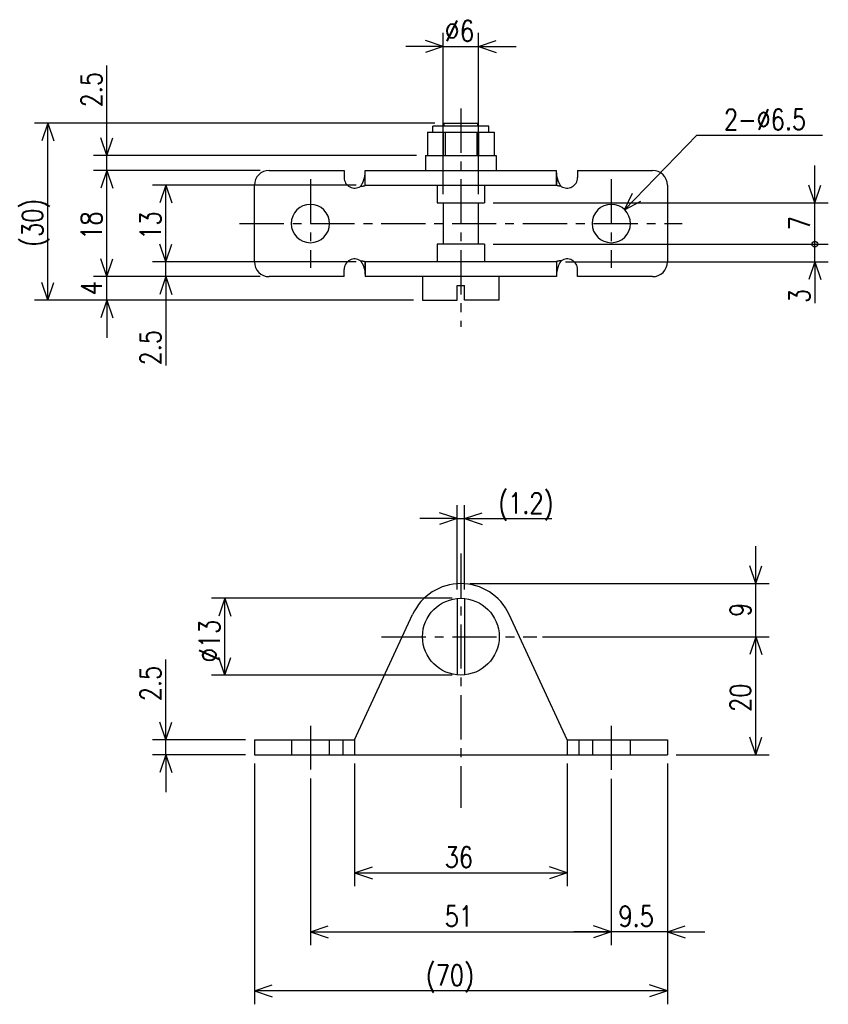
# Model space of a CAD drawing. Extents: x -163 to -25, y 50 to 216.
import ezdxf

# ---------------------------------------------------------------- set-up
doc = ezdxf.new("R2010")
doc.units = 0
doc.linetypes.add('CENTER', pattern=[12, 7.5, -1.5, 1.5, -1.5])
doc.linetypes.add('DASHED', pattern=[4.5, 3, -1.5])
doc.layers.get('0').update_dxf_attribs({"linetype": 'CONTINUOUS'})
doc.styles.get("Standard").update_dxf_attribs({"font": 'txt', "bigfont": 'BIGFONT'})

msp = doc.modelspace()

# ---------------------------------------------------------------- linework, layer by layer
at = {"color": 7, "linetype": 'CONTINUOUS'}
for p, q in [((-90.731773, 186.80342), (-90.731773, 214.08943)), ((-84.731773, 186.80342), (-84.731773, 214.08943)), ((-90.731773, 211.80342), (-93.731773, 212.80342)), ((-84.731773, 211.80342), (-81.731773, 212.80342)), ((-90.731773, 211.80342), (-97.081773, 211.80342)), ((-90.731773, 211.80342), (-93.731773, 210.80342)), ((-90.731773, 211.80342), (-84.731773, 211.80342)), ((-84.731773, 211.80342), (-81.731773, 210.80342)), ((-84.731773, 211.80342), (-78.381773, 211.80342)), ((-147.73178, 193.30342), (-147.73178, 208.56654)), ((-92.131775, 198.80342), (-160.01778, 198.80342)), ((-157.73178, 198.80342), (-158.73178, 195.80342)), ((-157.73178, 168.80342), (-157.73178, 198.80342)), ((-157.73178, 198.80342), (-156.73178, 195.80342)), ((-147.73178, 193.30342), (-147.73178, 199.65342)), ((-90.631775, 198.80342), (-90.631775, 198.30342)), ((-90.631775, 198.80342), (-84.831772, 198.80342)), ((-84.831772, 198.30342), (-84.831772, 198.80342)), ((-93.402481, 197.30342), (-93.402481, 193.30342)), ((-93.402481, 197.30342), (-82.061066, 197.30342)), ((-92.481773, 197.30342), (-92.481773, 198.30342)), ((-82.981773, 198.30342), (-92.481773, 198.30342)), ((-90.721321, 197.30342), (-90.721321, 193.30342)), ((-90.412933, 197.30342), (-90.412933, 193.30342)), ((-85.050613, 197.30342), (-85.050613, 193.30342)), ((-84.742226, 197.30342), (-84.742226, 193.30342)), ((-82.981773, 197.30342), (-82.981773, 198.30342)), ((-82.061066, 197.30342), (-82.061066, 193.30342)), ((-147.73178, 193.30342), (-148.73178, 196.30342)), ((-147.73178, 193.30342), (-146.73178, 196.30342)), ((-60.00769, 184.10417), (-47.731758, 196.80342)), ((-47.731773, 196.80342), (-26.446371, 196.80342)), ((-93.405273, 194.80342), (-93.402481, 194.80342)), ((-82.061066, 194.80342), (-82.058273, 194.80342)), ((-95.231773, 193.30342), (-150.01778, 193.30342)), ((-147.73178, 190.80342), (-147.73178, 193.30342)), ((-93.731773, 193.30342), (-81.731773, 193.30342)), ((-93.731773, 193.30342), (-93.731773, 190.80342)), ((-81.731773, 193.30342), (-81.731773, 190.80342)), ((-121.73177, 190.80342), (-150.01778, 190.80342)), ((-147.73178, 190.80342), (-148.73178, 187.80342)), ((-147.73178, 172.80342), (-147.73178, 190.80342)), ((-147.73178, 190.80342), (-146.73178, 187.80342)), ((-120.23177, 190.80342), (-107.51177, 190.80342)), ((-107.51177, 190.80342), (-107.51177, 189.58342)), ((-103.96928, 190.13008), (-103.96299, 190.18982)), ((-103.96299, 190.1898), (-103.95809, 190.24733)), ((-103.95809, 190.24733), (-103.95459, 190.30247)), ((-103.95458, 190.30247), (-103.95248, 190.3551)), ((-103.95248, 190.3551), (-103.95178, 190.40509)), ((-103.95177, 190.80342), (-71.511772, 190.80342)), ((-103.95177, 188.30342), (-103.95177, 190.80342)), ((-103.95177, 188.30342), (-103.95177, 190.40509)), ((-71.511772, 188.30342), (-71.511772, 190.80342)), ((-71.51107, 190.35512), (-71.511772, 190.40509)), ((-71.511772, 190.40509), (-71.511772, 188.30342)), ((-71.508965, 190.30249), (-71.51107, 190.35512)), ((-71.50547, 190.24734), (-71.508972, 190.30249)), ((-71.500565, 190.1898), (-71.505463, 190.24733)), ((-71.494278, 190.13007), (-71.500557, 190.18982)), ((-67.951775, 190.80342), (-67.951775, 189.58342)), ((-67.951775, 190.80342), (-55.231773, 190.80342)), ((-27.731775, 185.30342), (-27.731775, 191.65342)), ((-104.5089, 188.44994), (-104.4731, 188.51407)), ((-104.47312, 188.51407), (-104.43832, 188.57979)), ((-104.43831, 188.57977), (-104.40453, 188.64697)), ((-104.40451, 188.64699), (-104.37177, 188.71556)), ((-104.37178, 188.71555), (-104.34011, 188.78537)), ((-104.34012, 188.78537), (-104.30954, 188.85625)), ((-104.30953, 188.85623), (-104.28007, 188.92804)), ((-104.28008, 188.92805), (-104.25175, 189.00063)), ((-104.25175, 189.00061), (-104.22459, 189.07379)), ((-104.22461, 189.07378), (-104.19864, 189.14742)), ((-104.19862, 189.14742), (-104.17387, 189.22133)), ((-104.17386, 189.22136), (-104.15032, 189.29544)), ((-104.15034, 189.29544), (-104.12805, 189.36949)), ((-104.12806, 189.36949), (-104.10703, 189.44333)), ((-104.10703, 189.44336), (-104.08729, 189.5168)), ((-104.08728, 189.5168), (-104.06882, 189.58968)), ((-104.06881, 189.58968), (-104.05166, 189.66179)), ((-104.05167, 189.66179), (-104.03584, 189.73296)), ((-104.03584, 189.73296), (-104.02135, 189.80299)), ((-104.02135, 189.80299), (-104.0082, 189.8717)), ((-104.00819, 189.8717), (-103.99639, 189.93893)), ((-103.9964, 189.93892), (-103.98598, 190.00447)), ((-103.98598, 190.00449), (-103.97694, 190.06827)), ((-103.97694, 190.06827), (-103.96927, 190.13007)), ((-71.48661, 190.06825), (-71.494278, 190.13007)), ((-71.477577, 190.0045), (-71.486618, 190.06825)), ((-71.467148, 189.93892), (-71.47757, 190.00449)), ((-71.455353, 189.87169), (-71.46714, 189.93892)), ((-71.442207, 189.80299), (-71.45536, 189.87172)), ((-71.427711, 189.73296), (-71.442207, 189.80298)), ((-71.411873, 189.66177), (-71.427704, 189.73294)), ((-71.39473, 189.58968), (-71.41188, 189.6618)), ((-71.376274, 189.51682), (-71.39473, 189.58968)), ((-71.356529, 189.44336), (-71.376274, 189.5168)), ((-71.335495, 189.36948), (-71.356514, 189.44333)), ((-71.313217, 189.29544), (-71.335503, 189.36949)), ((-71.289673, 189.22134), (-71.31321, 189.29543)), ((-71.264915, 189.14743), (-71.28968, 189.22136)), ((-71.238945, 189.07379), (-71.264908, 189.14742)), ((-71.211792, 189.00063), (-71.238945, 189.07379)), ((-71.183472, 188.92805), (-71.211784, 189.00061)), ((-71.154015, 188.85625), (-71.183472, 188.92805)), ((-71.123436, 188.78535), (-71.154015, 188.85626)), ((-71.091774, 188.71556), (-71.123428, 188.78535)), ((-71.059029, 188.64697), (-71.091766, 188.71556)), ((-71.025246, 188.57979), (-71.059036, 188.64699)), ((-70.99044, 188.51407), (-71.025253, 188.57979)), ((-70.954636, 188.44994), (-70.99044, 188.51407)), ((-105.45177, 188.30342), (-140.01778, 188.30342)), ((-137.73178, 188.30342), (-138.73178, 185.30342)), ((-137.73178, 175.30342), (-137.73178, 188.30342)), ((-137.73178, 188.30342), (-136.73178, 185.30342)), ((-122.73177, 175.30342), (-122.73177, 188.30342)), ((-104.74284, 188.10341), (-104.70467, 188.10704)), ((-104.74282, 188.10341), (-104.70171, 188.15616)), ((-104.70467, 188.10704), (-104.66647, 188.11089)), ((-104.70171, 188.15617), (-104.66142, 188.21103)), ((-104.66647, 188.11089), (-104.6281, 188.11497)), ((-104.66142, 188.21103), (-104.62195, 188.26793)), ((-104.62811, 188.11499), (-104.58987, 188.11931)), ((-104.62195, 188.26793), (-104.58335, 188.32678)), ((-104.58987, 188.11931), (-104.55221, 188.12379)), ((-104.58335, 188.32678), (-104.54566, 188.38748)), ((-104.55222, 188.12378), (-104.51547, 188.1284)), ((-104.54568, 188.3875), (-104.50893, 188.44994)), ((-104.51547, 188.12842), (-104.4799, 188.13312)), ((-104.4799, 188.1331), (-104.44579, 188.13785)), ((-104.44579, 188.13786), (-104.41349, 188.14256)), ((-104.41349, 188.14258), (-104.38319, 188.1472)), ((-104.38319, 188.1472), (-104.35481, 188.15173)), ((-104.35482, 188.15173), (-104.32823, 188.15616)), ((-104.32823, 188.15614), (-104.3033, 188.16048)), ((-104.30329, 188.16049), (-104.27986, 188.16472)), ((-104.27987, 188.16472), (-104.25774, 188.16887)), ((-104.25773, 188.16887), (-104.23667, 188.17296)), ((-104.23667, 188.17294), (-104.21648, 188.17703)), ((-104.21648, 188.17703), (-104.19694, 188.18115)), ((-104.19695, 188.18117), (-104.17783, 188.18535)), ((-104.17783, 188.18535), (-104.15894, 188.18968)), ((-104.15895, 188.18968), (-104.14017, 188.19418)), ((-104.14017, 188.19415), (-104.12157, 188.19882)), ((-104.12157, 188.19887), (-104.10319, 188.20372)), ((-104.1032, 188.20372), (-104.08514, 188.20876)), ((-104.08514, 188.20874), (-104.06753, 188.21394)), ((-104.06752, 188.21393), (-104.05051, 188.21928)), ((-104.05051, 188.2193), (-104.03423, 188.22478)), ((-104.03424, 188.22478), (-104.01868, 188.23045)), ((-104.01867, 188.23044), (-104.00371, 188.23637)), ((-104.00372, 188.23637), (-103.98956, 188.24266)), ((-103.98958, 188.24266), (-103.97673, 188.24928)), ((-103.97673, 188.24928), (-103.96586, 188.25607)), ((-103.96584, 188.25606), (-103.95782, 188.26256)), ((-103.95784, 188.26257), (-103.95323, 188.26849)), ((-103.95323, 188.26848), (-103.95178, 188.27391)), ((-103.95177, 188.30342), (-71.511772, 188.30342)), ((-103.95177, 188.30342), (-103.95177, 188.27391)), ((-103.95177, 188.27391), (-103.95177, 188.30342)), ((-91.731773, 188.30342), (-91.731773, 185.30342)), ((-83.731773, 188.30342), (-83.731773, 185.30342)), ((-71.511772, 188.30342), (-71.511772, 188.27391)), ((-71.510323, 188.26849), (-71.511772, 188.27391)), ((-71.505722, 188.26257), (-71.510323, 188.26849)), ((-71.497696, 188.25606), (-71.505722, 188.26257)), ((-71.486824, 188.24927), (-71.497704, 188.25606)), ((-71.473984, 188.24266), (-71.486832, 188.24928)), ((-71.459839, 188.23639), (-71.473984, 188.24266)), ((-71.444855, 188.23044), (-71.459816, 188.23639)), ((-71.429329, 188.22476), (-71.444885, 188.23044)), ((-71.41304, 188.21931), (-71.429306, 188.22479)), ((-71.396027, 188.21394), (-71.413025, 188.2193)), ((-71.37841, 188.20874), (-71.396011, 188.21394)), ((-71.360352, 188.2037), (-71.378418, 188.20874)), ((-71.34198, 188.19887), (-71.360359, 188.20372)), ((-71.323364, 188.19415), (-71.34198, 188.19884)), ((-71.304604, 188.18967), (-71.323372, 188.19417)), ((-71.285721, 188.18536), (-71.304588, 188.18968)), ((-71.266609, 188.18115), (-71.285713, 188.18535)), ((-71.247063, 188.17705), (-71.266609, 188.18115)), ((-71.226875, 188.17294), (-71.247063, 188.17703)), ((-71.205826, 188.16885), (-71.226883, 188.17296)), ((-71.183685, 188.16469), (-71.205826, 188.16884)), ((-71.160255, 188.16049), (-71.183693, 188.1647)), ((-71.135315, 188.15614), (-71.160248, 188.16046)), ((-71.108734, 188.15175), (-71.135315, 188.15616)), ((-71.080353, 188.14719), (-71.108727, 188.15172)), ((-71.050064, 188.14258), (-71.080353, 188.14722)), ((-71.017746, 188.13786), (-71.050056, 188.14258)), ((-70.983643, 188.13313), (-71.017754, 188.13788)), ((-70.948082, 188.12842), (-70.983643, 188.13313)), ((-70.917877, 188.38747), (-70.954636, 188.44994)), ((-70.911339, 188.12379), (-70.948082, 188.12842)), ((-70.880188, 188.32677), (-70.917885, 188.38748)), ((-70.87368, 188.11932), (-70.911331, 188.12381)), ((-70.841591, 188.26793), (-70.880188, 188.32678)), ((-70.835449, 188.11499), (-70.873688, 188.11931)), ((-70.802147, 188.21104), (-70.841606, 188.26794)), ((-70.797089, 188.1109), (-70.835457, 188.11499)), ((-70.761826, 188.15616), (-70.802132, 188.21103)), ((-70.758881, 188.10704), (-70.797096, 188.11089)), ((-70.720703, 188.10341), (-70.761826, 188.15616)), ((-70.720718, 188.10342), (-70.758873, 188.10706)), ((-60.00769, 184.10417), (-58.641614, 186.95616)), ((-52.731773, 188.30342), (-52.731773, 175.30342)), ((-27.731775, 185.30342), (-28.731775, 188.30342)), ((-27.731775, 185.30342), (-26.731775, 188.30342)), ((-91.731773, 185.30342), (-83.731773, 185.30342)), ((-90.731773, 185.30342), (-90.731773, 178.30342)), ((-84.731773, 178.30342), (-84.731773, 185.30342)), ((-82.231773, 185.30342), (-25.445776, 185.30342)), ((-60.00769, 184.10417), (-57.203636, 185.56612)), ((-27.731775, 178.30342), (-27.731775, 185.30342)), ((-137.73178, 175.30342), (-138.73178, 178.30342)), ((-137.73178, 175.30342), (-136.73178, 178.30342)), ((-91.731773, 178.30342), (-91.731773, 175.30342)), ((-83.731773, 178.30342), (-91.731773, 178.30342)), ((-83.731773, 178.30342), (-83.731773, 175.30342)), ((-82.231773, 178.30342), (-25.445776, 178.30342)), ((-27.731775, 175.30342), (-27.731775, 178.30342)), ((-147.73178, 172.80342), (-148.73178, 175.80342)), ((-147.73178, 172.80342), (-146.73178, 175.80342)), ((-105.45177, 175.30342), (-140.01778, 175.30342)), ((-137.73178, 172.80342), (-137.73178, 175.30342)), ((-104.74284, 175.50342), (-104.70468, 175.49979)), ((-104.74283, 175.50342), (-104.70172, 175.45068)), ((-104.70468, 175.49979), (-104.66647, 175.49594)), ((-104.70171, 175.45065), (-104.66142, 175.39581)), ((-104.66646, 175.49594), (-104.6281, 175.49185)), ((-104.66142, 175.39583), (-104.62195, 175.3389)), ((-104.62809, 175.49185), (-104.58986, 175.48753)), ((-104.62194, 175.3389), (-104.58335, 175.28004)), ((-104.58985, 175.48755), (-104.5522, 175.48306)), ((-104.58334, 175.28004), (-104.54566, 175.21935)), ((-104.55222, 175.48306), (-104.51547, 175.47844)), ((-104.54567, 175.21936), (-104.50891, 175.15691)), ((-104.51546, 175.47844), (-104.4799, 175.47372)), ((-104.4799, 175.47372), (-104.4458, 175.46898)), ((-104.44578, 175.46899), (-104.41348, 175.46428)), ((-104.41351, 175.46428), (-104.3832, 175.45966)), ((-104.38319, 175.45963), (-104.35482, 175.45509)), ((-104.35481, 175.45512), (-104.32823, 175.4507)), ((-104.32822, 175.45068), (-104.30329, 175.44637)), ((-104.30331, 175.44637), (-104.27986, 175.44214)), ((-104.27988, 175.44214), (-104.25774, 175.43799)), ((-104.25773, 175.438), (-104.23667, 175.4339)), ((-104.23668, 175.43388), (-104.21649, 175.42979)), ((-104.21647, 175.42978), (-104.19694, 175.42567)), ((-104.19695, 175.42567), (-104.17783, 175.42149)), ((-104.17782, 175.42149), (-104.15894, 175.41716)), ((-104.15896, 175.41716), (-104.14018, 175.41266)), ((-104.14018, 175.41266), (-104.12156, 175.40799)), ((-104.12155, 175.40799), (-104.10317, 175.40314)), ((-104.10319, 175.40314), (-104.08514, 175.3981)), ((-104.08514, 175.39809), (-104.06753, 175.39288)), ((-104.06753, 175.3929), (-104.05051, 175.38754)), ((-104.05053, 175.38754), (-104.03425, 175.38206)), ((-104.03424, 175.38206), (-104.01868, 175.3764)), ((-104.01867, 175.37639), (-104.00371, 175.37045)), ((-104.00373, 175.37045), (-103.98959, 175.36418)), ((-103.98956, 175.36418), (-103.97673, 175.35757)), ((-103.97673, 175.35756), (-103.96585, 175.35078)), ((-103.96585, 175.35078), (-103.95783, 175.34428)), ((-103.95783, 175.34428), (-103.95322, 175.33835)), ((-103.95322, 175.33836), (-103.95177, 175.33293)), ((-103.95177, 175.30342), (-103.95177, 175.33293)), ((-103.95177, 175.30342), (-103.95177, 172.80342)), ((-71.511772, 175.30342), (-103.95177, 175.30342)), ((-103.95177, 173.20175), (-103.95177, 175.30342)), ((-71.510323, 175.33835), (-71.511772, 175.33293)), ((-71.511772, 175.30342), (-71.511772, 175.33293)), ((-71.511772, 175.30342), (-71.511772, 172.80342)), ((-71.511772, 175.30342), (-71.511772, 173.20175)), ((-71.505722, 175.34428), (-71.510323, 175.33836)), ((-71.497704, 175.35078), (-71.505722, 175.34428)), ((-71.486824, 175.35757), (-71.497704, 175.35078)), ((-71.473976, 175.36418), (-71.486824, 175.35756)), ((-71.459831, 175.37045), (-71.473976, 175.36418)), ((-71.44487, 175.3764), (-71.459831, 175.37045)), ((-71.429306, 175.38208), (-71.44487, 175.3764)), ((-71.413033, 175.38754), (-71.429306, 175.38206)), ((-71.396019, 175.39288), (-71.413033, 175.38754)), ((-71.378403, 175.39809), (-71.396019, 175.39288)), ((-71.360359, 175.40314), (-71.37841, 175.3981)), ((-71.34198, 175.40799), (-71.360359, 175.40314)), ((-71.323372, 175.41266), (-71.34198, 175.40799)), ((-71.304604, 175.41718), (-71.323372, 175.41267)), ((-71.285721, 175.42151), (-71.304604, 175.41718)), ((-71.266609, 175.42569), (-71.285721, 175.42149)), ((-71.247063, 175.42979), (-71.266602, 175.42567)), ((-71.226875, 175.43388), (-71.247063, 175.42979)), ((-71.205826, 175.43799), (-71.226875, 175.43388)), ((-71.183693, 175.44214), (-71.205826, 175.43799)), ((-71.160248, 175.44637), (-71.183693, 175.44214)), ((-71.135323, 175.45068), (-71.160255, 175.44637)), ((-71.108734, 175.45512), (-71.135323, 175.4507)), ((-71.080353, 175.45964), (-71.108727, 175.45511)), ((-71.050049, 175.46426), (-71.080345, 175.45964)), ((-71.017761, 175.46896), (-71.050056, 175.46426)), ((-70.98365, 175.47372), (-71.017761, 175.46898)), ((-70.948082, 175.47845), (-70.983658, 175.47374)), ((-70.917892, 175.21938), (-70.954651, 175.15691)), ((-70.911339, 175.48305), (-70.948082, 175.47842)), ((-70.880188, 175.28004), (-70.917877, 175.21936)), ((-70.87368, 175.48753), (-70.911331, 175.48305)), ((-70.841599, 175.33891), (-70.880196, 175.28006)), ((-70.835457, 175.49187), (-70.87368, 175.48755)), ((-70.802147, 175.39581), (-70.841606, 175.33891)), ((-70.797089, 175.49594), (-70.835457, 175.49184)), ((-70.761833, 175.45068), (-70.802139, 175.39581)), ((-70.758873, 175.49979), (-70.797089, 175.49594)), ((-70.720703, 175.50342), (-70.761818, 175.45067)), ((-70.720711, 175.50342), (-70.758865, 175.4998)), ((-70.011772, 175.30342), (-25.445776, 175.30342)), ((-27.731775, 175.30342), (-28.731775, 172.30342)), ((-27.731775, 175.30342), (-27.731775, 168.32828)), ((-27.731775, 175.30342), (-26.731775, 172.30342)), ((-27.731775, 175.30342), (-27.731775, 168.95342)), ((-107.51177, 172.80342), (-107.51177, 174.02342)), ((-104.5089, 175.15689), (-104.47311, 175.09277)), ((-104.47311, 175.09277), (-104.43831, 175.02708)), ((-104.43831, 175.02707), (-104.40452, 174.95985)), ((-104.40453, 174.95987), (-104.37177, 174.89127)), ((-104.37178, 174.89128), (-104.34011, 174.82147)), ((-104.34012, 174.82149), (-104.30953, 174.7506)), ((-104.30954, 174.7506), (-104.28008, 174.6788)), ((-104.28008, 174.67879), (-104.25177, 174.60623)), ((-104.25176, 174.60623), (-104.2246, 174.53305)), ((-104.2246, 174.53305), (-104.19863, 174.45941)), ((-104.19864, 174.45941), (-104.17387, 174.38548)), ((-104.17387, 174.38548), (-104.15033, 174.3114)), ((-104.15034, 174.31142), (-104.12804, 174.23735)), ((-104.12805, 174.23735), (-104.10703, 174.16351)), ((-104.10703, 174.16351), (-104.08728, 174.09007)), ((-104.08728, 174.09004), (-104.06882, 174.01717)), ((-104.06882, 174.01717), (-104.05167, 173.94505)), ((-104.05167, 173.94505), (-104.03584, 173.87389)), ((-104.03584, 173.87389), (-104.02134, 173.80386)), ((-104.02135, 173.80386), (-104.00819, 173.73514)), ((-104.00819, 173.73512), (-103.9964, 173.66791)), ((-103.9964, 173.66792), (-103.98598, 173.60234)), ((-103.98599, 173.60237), (-103.97694, 173.5386)), ((-103.97693, 173.53859), (-103.96926, 173.47676)), ((-71.48661, 173.53859), (-71.494278, 173.47676)), ((-71.477562, 173.60237), (-71.48661, 173.5386)), ((-71.46714, 173.66791), (-71.477562, 173.60236)), ((-71.455353, 173.73514), (-71.46714, 173.66792)), ((-71.4422, 173.80386), (-71.455353, 173.73514)), ((-71.427704, 173.8739), (-71.442207, 173.80385)), ((-71.411865, 173.94507), (-71.427696, 173.8739)), ((-71.394714, 174.01718), (-71.411865, 173.94505)), ((-71.376266, 174.09006), (-71.394722, 174.01718)), ((-71.356529, 174.16353), (-71.376282, 174.09007)), ((-71.33551, 174.23735), (-71.356537, 174.1635)), ((-71.31321, 174.3114), (-71.335495, 174.23735)), ((-71.289673, 174.3855), (-71.31321, 174.31142)), ((-71.264908, 174.45941), (-71.289673, 174.38547)), ((-71.238945, 174.53305), (-71.264915, 174.45943)), ((-71.211784, 174.60623), (-71.238945, 174.53305)), ((-71.183472, 174.6788), (-71.211792, 174.60625)), ((-71.154007, 174.75058), (-71.183464, 174.67879)), ((-71.123436, 174.82147), (-71.154007, 174.7506)), ((-71.091766, 174.89128), (-71.123436, 174.82147)), ((-71.059021, 174.95987), (-71.091759, 174.8913)), ((-71.025253, 175.02707), (-71.059036, 174.95987)), ((-70.99044, 175.09277), (-71.025246, 175.02707)), ((-70.954628, 175.15691), (-70.990425, 175.09277)), ((-67.951775, 172.80342), (-67.951775, 174.02342)), ((-121.73177, 172.80342), (-150.01778, 172.80342)), ((-147.73178, 168.80342), (-147.73178, 172.80342)), ((-137.73178, 172.80342), (-138.73178, 169.80342)), ((-137.73178, 172.80342), (-137.73178, 157.76736)), ((-137.73178, 172.80342), (-136.73178, 169.80342)), ((-137.73178, 172.80342), (-137.73178, 166.45342)), ((-107.51177, 172.80342), (-120.23177, 172.80342)), ((-103.96926, 173.47676), (-103.96298, 173.41702)), ((-103.96298, 173.41702), (-103.95808, 173.35951)), ((-103.95808, 173.35953), (-103.95458, 173.30437)), ((-103.95458, 173.30438), (-103.95248, 173.25174)), ((-103.95248, 173.25174), (-103.95177, 173.20175)), ((-71.511772, 172.80342), (-103.95177, 172.80342)), ((-94.231773, 172.80342), (-94.231773, 168.80342)), ((-81.231773, 168.80342), (-81.231773, 172.80342)), ((-71.511063, 173.25172), (-71.511765, 173.20175)), ((-71.508965, 173.30437), (-71.51107, 173.25174)), ((-71.505463, 173.35951), (-71.508965, 173.30437)), ((-71.500565, 173.41702), (-71.505463, 173.35951)), ((-71.494286, 173.47676), (-71.500572, 173.41702)), ((-55.231773, 172.80342), (-67.951775, 172.80342)), ((-157.73178, 168.80342), (-158.73178, 171.80342)), ((-157.73178, 168.80342), (-156.73178, 171.80342)), ((-88.331772, 168.80342), (-88.331772, 171.30342)), ((-88.331772, 171.30342), (-87.731773, 171.30342)), ((-87.731773, 171.30342), (-87.131775, 171.30342)), ((-87.131775, 168.80342), (-87.131775, 171.30342)), ((-95.731773, 168.80342), (-160.01778, 168.80342)), ((-147.73178, 168.80342), (-148.73178, 165.80342)), ((-147.73178, 168.80342), (-146.73178, 165.80342)), ((-147.73178, 168.80342), (-147.73178, 162.45342)), ((-94.231773, 168.80342), (-88.331772, 168.80342)), ((-81.231773, 168.80342), (-87.131775, 168.80342)), ((-88.331772, 119.77567), (-88.331772, 134.08942)), ((-87.131775, 119.77567), (-87.131775, 134.08942)), ((-88.331772, 131.80342), (-94.681772, 131.80342)), ((-88.331772, 131.80342), (-91.331772, 132.80342)), ((-88.331772, 131.80342), (-91.331772, 130.80342)), ((-88.331772, 131.80342), (-87.131775, 131.80342)), ((-87.131775, 131.80342), (-84.131775, 132.80342)), ((-87.131775, 131.80342), (-72.303513, 131.80342)), ((-87.131775, 131.80342), (-84.131775, 130.80342)), ((-87.131775, 131.80342), (-80.781775, 131.80342)), ((-37.731773, 120.80342), (-37.731773, 127.15342)), ((-37.731773, 120.80342), (-38.731773, 123.80342)), ((-37.731773, 120.80342), (-36.731773, 123.80342)), ((-86.231773, 120.80342), (-35.44577, 120.80342)), ((-37.731773, 111.80342), (-37.731773, 120.80342)), ((-89.231773, 118.30342), (-130.01778, 118.30342)), ((-127.73177, 118.30342), (-128.73177, 115.30342)), ((-127.73177, 105.30342), (-127.73177, 118.30342)), ((-127.73177, 118.30342), (-126.73177, 115.30342)), ((-88.331772, 118.27567), (-88.331772, 105.33118)), ((-87.131775, 118.27567), (-87.131775, 105.33118)), ((-105.73176, 94.303413), (-95.901825, 115.57834)), ((-69.731781, 94.303429), (-79.561714, 115.57835)), ((-73.893684, 111.80342), (-35.44577, 111.80342)), ((-37.731773, 111.80342), (-38.731773, 108.80342)), ((-37.731773, 91.803421), (-37.731773, 111.80342)), ((-37.731773, 111.80342), (-36.731773, 108.80342)), ((-137.73178, 94.303421), (-137.73178, 107.9588)), ((-127.73177, 105.30342), (-128.73177, 108.30342)), ((-127.73177, 105.30342), (-126.73177, 108.30342)), ((-89.231773, 105.30342), (-130.01778, 105.30342)), ((-137.73178, 94.303421), (-137.73178, 100.65342)), ((-137.73178, 94.303421), (-138.73178, 97.303421)), ((-137.73178, 94.303421), (-136.73178, 97.303421)), ((-124.23177, 94.303421), (-140.01778, 94.303421)), ((-137.73178, 91.803421), (-137.73178, 94.303421)), ((-122.73177, 94.303421), (-105.73177, 94.303421)), ((-122.73177, 94.303421), (-122.73177, 91.803421)), ((-107.73177, 94.303421), (-107.73177, 91.803421)), ((-105.73177, 94.303421), (-105.73177, 91.803421)), ((-69.731773, 94.303421), (-69.731773, 91.803421)), ((-69.731773, 94.303421), (-52.731773, 94.303421)), ((-67.731773, 94.303421), (-67.731773, 91.803421)), ((-52.731773, 94.303421), (-52.731773, 91.803421)), ((-37.731773, 91.803421), (-38.731773, 94.803421)), ((-37.731773, 91.803421), (-36.731773, 94.803421)), ((-124.23177, 91.803421), (-140.01778, 91.803421)), ((-137.73178, 91.803421), (-138.73178, 88.803421)), ((-137.73178, 91.803421), (-136.73178, 88.803421)), ((-137.73178, 91.803421), (-137.73178, 85.453421)), ((-122.73177, 91.803421), (-52.731773, 91.803421)), ((-51.231773, 91.803421), (-35.44577, 91.803421)), ((-122.73177, 90.303421), (-122.73177, 49.517422)), ((-105.73177, 90.303421), (-105.73177, 69.517418)), ((-69.731773, 90.303421), (-69.731773, 69.517418)), ((-52.731773, 90.303421), (-52.731773, 59.517422)), ((-52.731773, 90.303421), (-52.731773, 49.517422)), ((-113.23177, 87.786369), (-113.23177, 59.517422)), ((-62.231773, 87.697823), (-62.231773, 59.517422)), ((-62.231773, 87.697823), (-62.231773, 59.517422)), ((-105.73177, 71.803421), (-102.73177, 72.803421)), ((-105.73177, 71.803421), (-69.731773, 71.803421)), ((-105.73177, 71.803421), (-102.73177, 70.803421)), ((-69.731773, 71.803421), (-72.731773, 72.803421)), ((-69.731773, 71.803421), (-72.731773, 70.803421)), ((-113.23177, 61.803421), (-110.23177, 62.803421)), ((-113.23177, 61.803421), (-62.231773, 61.803421)), ((-113.23177, 61.803421), (-110.23177, 60.803421)), ((-62.231773, 61.803421), (-68.581773, 61.803421)), ((-62.231773, 61.803421), (-65.231773, 62.803421)), ((-62.231773, 61.803421), (-65.231773, 62.803421)), ((-62.231773, 61.803421), (-65.231773, 60.803421)), ((-62.231773, 61.803421), (-65.231773, 60.803421)), ((-52.731773, 61.803421), (-62.231773, 61.803421)), ((-52.731773, 61.803421), (-49.731773, 62.803421)), ((-52.731773, 61.803421), (-49.731773, 60.803421)), ((-52.731773, 61.803421), (-46.381773, 61.803421)), ((-122.73177, 51.803421), (-119.73177, 52.803421)), ((-52.731773, 51.803421), (-122.73177, 51.803421)), ((-122.73177, 51.803421), (-119.73177, 50.803421)), ((-52.731773, 51.803421), (-55.731773, 52.803421)), ((-52.731773, 51.803421), (-55.731773, 50.803421))]:
    msp.add_line(p, q, dxfattribs=at)
at = {"color": 7, "linetype": 'CENTER'}
for p, q in [((-87.731773, 201.30342), (-87.731773, 164.30342)), ((-113.23177, 189.30342), (-113.23177, 174.30342)), ((-62.231773, 189.30342), (-62.231773, 174.30342)), ((-125.23177, 181.80342), (-50.231773, 181.80342)), ((-87.731773, 125.89352), (-87.731773, 82.791809)), ((-101.16235, 111.80342), (-74.862373, 111.80342)), ((-113.23177, 96.724747), (-113.23177, 89.286369)), ((-62.231773, 96.724747), (-62.231773, 89.197823))]:
    msp.add_line(p, q, dxfattribs=at)
at = {"color": 7, "linetype": 'DASHED'}
for p, q in [((-116.43177, 94.303421), (-116.43177, 91.803421)), ((-110.03178, 94.303421), (-110.03178, 91.803421)), ((-65.43177, 94.303421), (-65.43177, 91.803421)), ((-59.031776, 94.303421), (-59.031776, 91.803421))]:
    msp.add_line(p, q, dxfattribs=at)
at = {"color": 7, "linetype": 'CONTINUOUS'}
for centre, radius in [((-27.731775, 178.30342), 0.5), ((-87.731773, 111.80342), 6.5)]:
    msp.add_circle(centre, radius, dxfattribs=at)
for centre, radius, start, end in [((-120.23177, 188.30342), 2.5, 90, 180), ((-55.231773, 188.30342), 2.5, 0, 90), ((-105.73177, 189.58342), 1.78, 180, 303.75096), ((-69.731773, 189.58342), 1.78, 236.24904, 0), ((-113.23177, 181.80342), 3.25, 0, 180), ((-62.231773, 181.80342), 3.25, 0, 180), ((-113.23177, 181.80342), 3.25, 180, 0), ((-62.231773, 181.80342), 3.25, 180, 0), ((-120.23177, 175.30342), 2.5, 180, 270), ((-105.73177, 174.02342), 1.78, 56.249041, 180), ((-69.731773, 174.02342), 1.78, 0, 123.75096), ((-55.231773, 175.30342), 2.5, 270, 0), ((-87.731773, 111.80342), 9, 24.798985, 155.20102)]:
    msp.add_arc(centre, radius, start, end, dxfattribs=at)

# ---------------------------------------------------------------- texts
for s, width, p in [('%%C6', 0.844216, (-90.474773, 212.67842)), ('2-%%C6.5', 0.8, (-43.132368, 197.67842)), ('(1.2)', 0.8, (-81.389512, 132.67842)), ('36', 0.8, (-90.474773, 72.678421)), ('51', 0.8, (-90.474773, 62.678421)), ('9.5', 0.8, (-61.024773, 62.678421)), ('(70)', 0.8, (-93.674773, 52.678421))]:
    msp.add_text(s, height=3.5, dxfattribs=dict(at, width=width)).set_placement(p)
at = {"color": 7, "linetype": 'CONTINUOUS', "width": 0.8}
for s, p in [('2.5', (-148.60678, 201.48053)), ('(30)', (-158.60678, 177.86042)), ('18', (-148.60678, 179.06042)), ('13', (-138.60678, 179.06042)), ('7', (-28.606775, 180.66042)), ('4', (-148.60678, 169.66042)), ('3', (-28.606775, 168.32828)), ('2.5', (-138.60678, 157.76736)), ('9', (-38.606773, 115.16042)), ('%%C13', (-128.60677, 107.46042)), ('2.5', (-138.60678, 100.8728)), ('20', (-38.606773, 99.060421))]:
    msp.add_text(s, height=3.5, rotation=90.000003, dxfattribs=at).set_placement(p)

doc.saveas('drawing.dxf')
